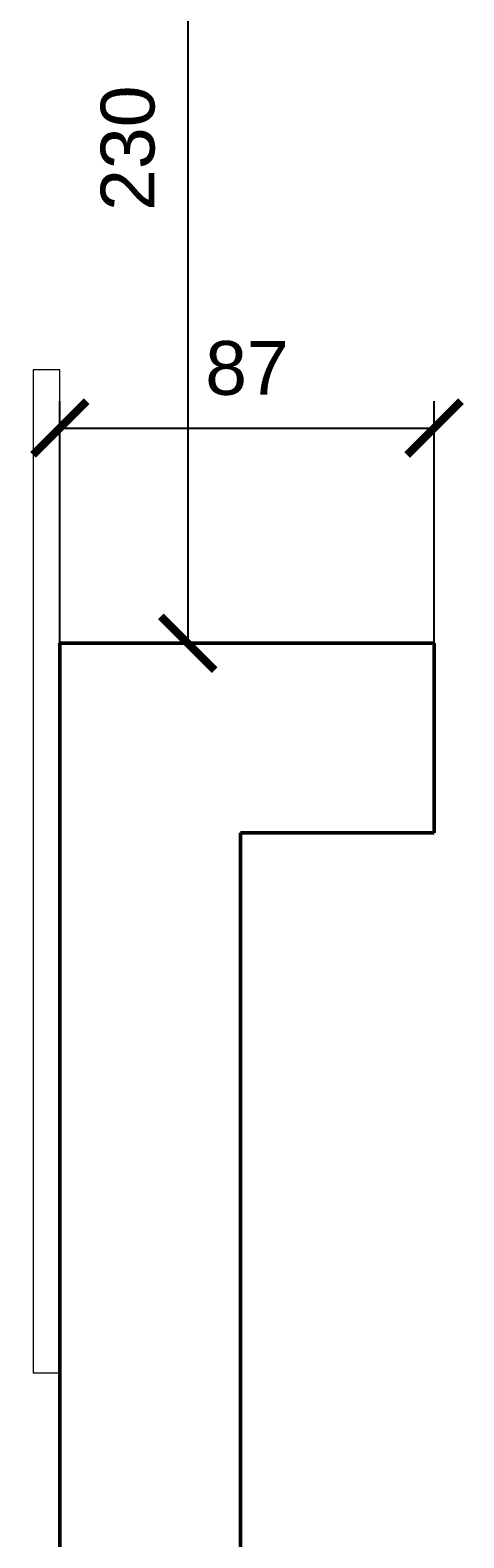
# Model space of a CAD drawing. Header units: metres. Extents: x 158874 to 185002, y -166493 to -154354.
# Tile 47 of 95: x 178642 to 178743, y -155834 to -155484. Entities that reach past the tile are written whole.
import ezdxf

# ---------------------------------------------------------------- set-up
doc = ezdxf.new("R2010")
doc.units = ezdxf.units.M
doc.layers.add('gruba50', color=7, linetype='Continuous', lineweight=50)
doc.layers.add('wymiarowanie9', color=1, linetype='Continuous', lineweight=9)
doc.styles.add('Opisowy', font='arial.ttf')
doc.dimstyles.new('Kopia Opisowy', dxfattribs={"dimscale": 0, "dimtxt": 2.5, "dimasz": 2.5, "dimexe": 1.25, "dimexo": 0.625, "dimgap": 1.5, "dimtad": 1, "dimdec": 0, "dimtxsty": 'Opisowy', "dimblk": 'ARCHTICK', "dimcen": 2.5, "dimadec": 0, "dimazin": 0, "dimtfac": 1, "dimtdec": 0, "dimtmove": 0, "dimatfit": 3, "dimldrblk": 'NONE', "dimfxl": 1, "dimarcsym": 0})

# ---------------------------------------------------------------- blocks, each defined once
blk = doc.blocks.new('_ArchTick')
at = {"color": 0, "linetype": 'ByBlock', "const_width": 0.15}
blk.add_lwpolyline([(-0.5, -0.5), (0.5, 0.5)], dxfattribs=at)
blk = doc.blocks.new('*D376')
at = {"layer": 'Defpoints', "color": 0, "ltscale": 0.2, "transparency": 16777216}
for p in [(178736.32, -155576.22), (178649.32, -155631.34), (178736.32, -155631.34)]:
    blk.add_point(p, dxfattribs=at)
at = {"layer": 'wymiarowanie9', "color": 0, "lineweight": -2, "ltscale": 0.2, "transparency": 16777216}
for p, q in [((178649.32, -155628.22), (178649.32, -155569.97)), ((178736.32, -155628.22), (178736.32, -155569.97)), ((178649.32, -155576.22), (178736.32, -155576.22))]:
    blk.add_line(p, q, dxfattribs=at)
at = {"layer": 'wymiarowanie9', "color": 0, "lineweight": -2, "ltscale": 0.2, "transparency": 16777216, "xscale": 12.5, "yscale": 12.5, "zscale": 12.5, "rotation": 180}
blk.add_blockref('_ArchTick', (178649.32, -155576.22), dxfattribs=at)
at = {"layer": 'wymiarowanie9', "color": 0, "lineweight": -2, "ltscale": 0.2, "transparency": 16777216, "xscale": 12.5, "yscale": 12.5, "zscale": 12.5}
blk.add_blockref('_ArchTick', (178736.32, -155576.22), dxfattribs=at)
at = {"layer": 'wymiarowanie9', "color": 0, "ltscale": 0.2, "transparency": 16777216, "insert": (178692.82, -155562.34), "char_height": 12.5, "attachment_point": 5, "style": 'Opisowy'}
blk.add_mtext('87', dxfattribs=at)
blk = doc.blocks.new('_None')
blk = doc.blocks.new('*D373')
at = {"layer": 'Defpoints', "color": 0, "ltscale": 0.2, "transparency": 16777216}
for p in [(178685.57, -155396.22), (178679.04, -155626.22), (178685.57, -155626.22)]:
    blk.add_point(p, dxfattribs=at)
at = {"layer": 'wymiarowanie9', "color": 0, "lineweight": -2, "ltscale": 0.2, "transparency": 16777216}
for p, q in [((178682.44, -155396.22), (178672.79, -155396.22)), ((178679.04, -155396.22), (178679.04, -155626.22)), ((178682.44, -155626.22), (178672.79, -155626.22))]:
    blk.add_line(p, q, dxfattribs=at)
at = {"layer": 'wymiarowanie9', "color": 0, "lineweight": -2, "ltscale": 0.2, "transparency": 16777216, "xscale": 12.5, "yscale": 12.5, "zscale": 12.5}
for p, rotation in [((178679.04, -155396.22), 90), ((178679.04, -155626.22), 270)]:
    blk.add_blockref('_ArchTick', p, dxfattribs=dict(at, rotation=rotation))
at = {"layer": 'wymiarowanie9', "color": 0, "ltscale": 0.2, "transparency": 16777216, "insert": (178665.16, -155511.22), "char_height": 12.5, "attachment_point": 5, "rotation": 90, "style": 'Opisowy'}
blk.add_mtext('230', dxfattribs=at)

msp = doc.modelspace()

# ---------------------------------------------------------------- linework, layer by layer
at = {"layer": 'gruba50', "ltscale": 0.2}
for p, q in [((178649.32, -155626.22), (178649.32, -156134.22)), ((178736.32, -155626.22), (178649.32, -155626.22)), ((178736.32, -155626.22), (178736.32, -155670.22)), ((178691.32, -155670.22), (178691.32, -155879.22)), ((178736.32, -155670.22), (178691.32, -155670.22))]:
    msp.add_line(p, q, dxfattribs=at)
at = {"layer": 'wymiarowanie9', "color": 0, "ltscale": 0.2}
for p, q in [((178649.32, -155562.67), (178643.15, -155562.67)), ((178643.15, -155562.67), (178643.15, -155795.65)), ((178649.32, -155626.22), (178649.32, -155562.67)), ((178643.15, -155795.65), (178649.32, -155795.65))]:
    msp.add_line(p, q, dxfattribs=at)

# ---------------------------------------------------------------- dimensions: what is measured, and where the dimension line sits
at = {"layer": 'wymiarowanie9', "ltscale": 0.2}
dim = msp.add_linear_dim(base=(178679.04, -155626.22), p1=(178685.57, -155396.22), p2=(178685.57, -155626.22), angle=90, dimstyle='Kopia Opisowy', dxfattribs=at)
dim.commit()
dim.dimension.update_dxf_attribs({"geometry": '*D373', "text_midpoint": (178665.16, -155511.22)})
dim = msp.add_linear_dim(base=(178736.32, -155576.22), p1=(178649.32, -155631.34), p2=(178736.32, -155631.34), dimstyle='Kopia Opisowy', dxfattribs=at)
dim.commit()
dim.dimension.update_dxf_attribs({"geometry": '*D376', "text_midpoint": (178692.82, -155562.34)})

doc.saveas('drawing.dxf')
